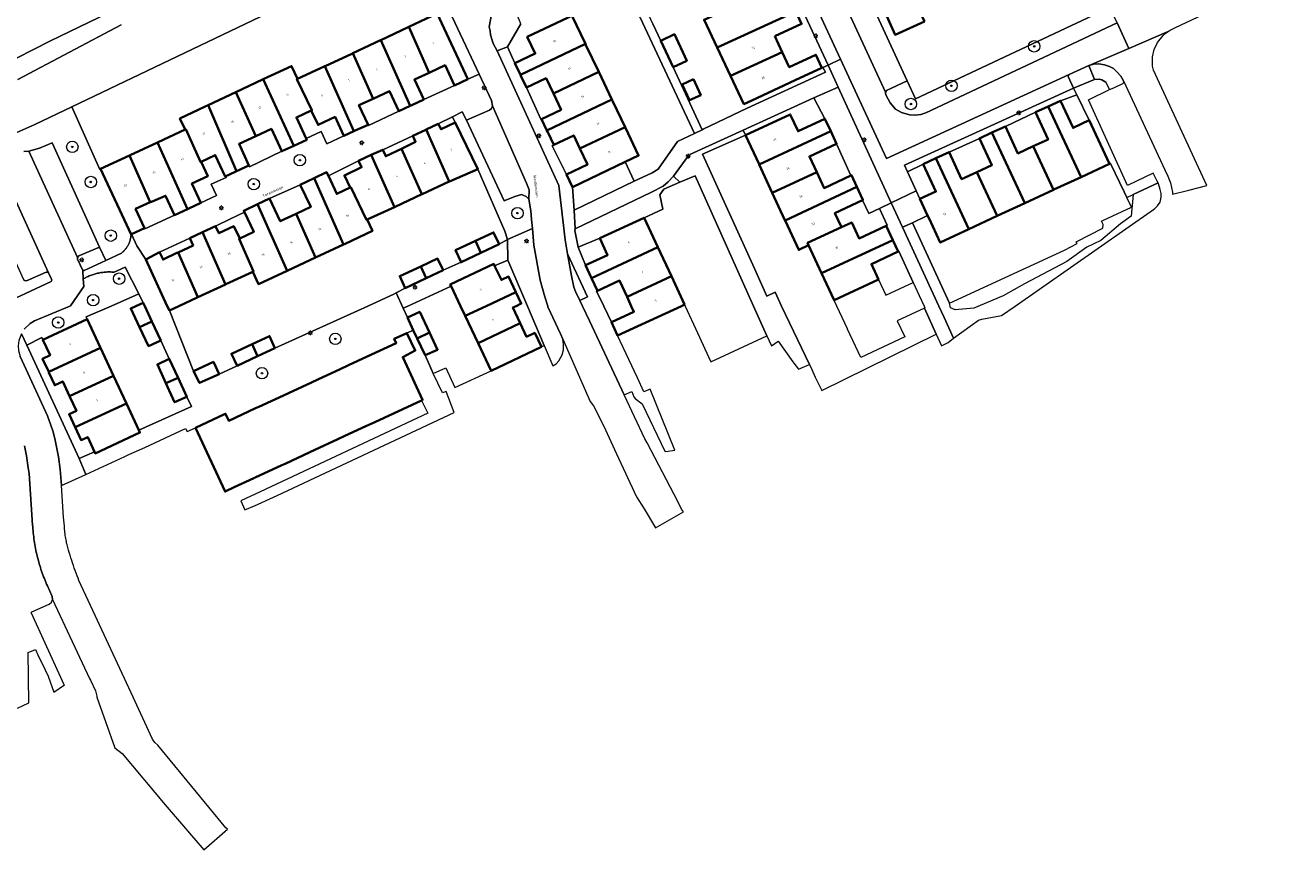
# Model space of a CAD drawing. Header units: metres. Extents: x 131489 to 134032, y 502353 to 503606.
# Tile 19 of 90: x 132781 to 133002, y 502405 to 502549. Entities that reach past the tile are written whole.
import ezdxf
from ezdxf.enums import TextEntityAlignment as Align

# ---------------------------------------------------------------- set-up
doc = ezdxf.new("R2010")
doc.units = ezdxf.units.M
for name, color, linetype, lineweight in [('B-WE-GR-BEPLANTING_CULTUUR_BODEMBEDEKKER-GV', 90, 'Continuous', 18), ('B-WE-GR-BEPLANTING_CULTUUR_BOSPLANTSOEN-GV', 90, 'Continuous', 18), ('B-WE-GR-BEPLANTING_CULTUUR_HEESTERS-GV', 90, 'Continuous', 18), ('B-WE-GR-BOOM-S', 92, 'Continuous', 25), ('B-WE-GR-GRAS-GV', 60, 'Continuous', 13), ('B-WE-KL-ET_LS_OV_LICHTMAST-S', 190, 'Continuous', 25), ('B-WE-OG-BEBOUWING-GV', 7, 'Continuous', 35), ('B-WE-OG-BEBOUWING-T18', 1, 'Continuous', 18), ('B-WE-OG-TERREIN_CULTUURSCHEIDING-GV', 7, 'Continuous', 18), ('B-WE-OG-TERREIN_ERF-GV', 7, 'Continuous', 18), ('B-WE-OG-TOPOGRAFIE-T18', 1, 'Continuous', 18), ('B-WE-OG-WATER_SLOOT-GV', 120, 'Continuous', 18), ('B-WE-VH-VERHARDING_BETONSTRAATSTEEN-GV', 252, 'Continuous', 18), ('B-WE-VH-VERHARDING_TEGEL-GV', 252, 'Continuous', 18)]:
    doc.layers.add(name, color=color, linetype=linetype, lineweight=lineweight)
doc.styles.add('NLCS-ISO-M200-T18', font='NLCS-ISO.ttf', dxfattribs={"height": 0.36})
doc.styles.add('NLCS-ISO-M200-T25', font='NLCS-ISO.ttf', dxfattribs={"height": 0.5})

# ---------------------------------------------------------------- blocks, each defined once
blk = doc.blocks.new('SKL-ET_OV_LICHTMAST-SO')
at = {"color": 0, "linetype": 'ByBlock', "lineweight": 18}
for points in [[(-1.2, 0), (-2, 0)], [(-1.4, 1.4), (-0.9, 0.9)], [(0, 2), (0, 1.2)], [(0.9, 0.9), (1.4, 1.4)], [(2, 0), (1.2, 0)], [(-1.4, -1.4), (-0.9, -0.9)], [(0, -1.2), (0, -2)], [(0.9, -0.9), (1.4, -1.4)]]:
    blk.add_lwpolyline(points, dxfattribs=at)
blk.add_circle((0, 0), 1, dxfattribs=at)
blk = doc.blocks.new('SGR-BOOM_01-SO')
at = {"linetype": 'ByBlock', "lineweight": 18}
h = blk.add_hatch(color=0, dxfattribs=at)
h.dxf.hatch_style = 1
edge = h.paths.add_edge_path()
edge.add_arc((0, 0), 0.25, 0, 360)
at = {"color": 0, "linetype": 'ByBlock', "lineweight": 18}
for radius in [2, 0.25]:
    blk.add_circle((0, 0), radius, dxfattribs=at)

msp = doc.modelspace()

# ---------------------------------------------------------------- linework, layer by layer
at = {"layer": 'B-WE-GR-BEPLANTING_CULTUUR_BODEMBEDEKKER-GV', "flags": 128}
for points in [[(132859.612, 502523.928), (132864.322, 502513.089), (132864.813, 502511.604), (132869.155, 502513.532), (132869.006, 502515.095), (132868.861, 502516.62), (132868.537, 502518.668), (132868.046, 502519.138), (132867.222, 502519.492), (132866.073, 502519.155), (132864.239, 502518.354), (132857.645, 502532.485), (132856.871, 502533.922), (132855.2, 502533.078), (132855.679, 502532.085)], [(132875.282, 502509.139), (132875.965, 502505.245), (132876.416, 502503.312), (132876.712, 502502.555), (132877.448, 502500.987), (132878.814, 502501.63)]]:
    msp.add_lwpolyline(points, close=True, dxfattribs=at)
at = {"layer": 'B-WE-GR-BEPLANTING_CULTUUR_BOSPLANTSOEN-GV', "flags": 128}
msp.add_lwpolyline([(132776.134, 502541.87), (132784.83, 502546.287), (132820.742, 502563.674), (132833.626, 502570.253), (132836.738, 502571.869), (132832.889, 502578.619), (132819.003, 502571.362), (132795.956, 502560.109), (132778.754, 502551.372)], dxfattribs=at)
at = {"layer": 'B-WE-GR-BEPLANTING_CULTUUR_HEESTERS-GV', "flags": 128}
for points in [[(132864.775, 502545.267), (132867.156, 502549.319), (132865.433, 502553.492), (132864.945, 502553.687), (132864.391, 502553.584), (132863.82, 502553.332), (132862.958, 502552.581), (132862.313, 502551.755), (132861.991, 502550.914), (132861.586, 502548.774), (132861.756, 502548.051), (132861.823, 502547.401), (132862.272, 502545.863), (132862.98, 502544.566)], [(132978.372, 502521.792), (132977.677, 502523.231), (132973.152, 502521.058), (132966.322, 502536.05), (132970.034, 502537.805), (132969.35, 502539.113), (132968.696, 502539.493), (132968.224, 502539.607), (132967.42, 502539.56), (132963.743, 502538.08), (132964.301, 502536.905), (132966.49, 502532.446), (132970.019, 502524.842), (132970.191, 502524.922), (132972.582, 502519.952), (132973.056, 502518.968), (132974.165, 502519.487), (132978.504, 502521.518)], [(132894.919, 502521.611), (132893.842, 502522.66), (132892.861, 502521.673), (132891.989, 502520.96), (132889.989, 502519.864), (132876.656, 502513.478), (132876.574, 502513.174), (132877.143, 502510.298), (132880.937, 502511.845), (132888.681, 502515.424), (132891.931, 502516.948), (132891.438, 502519.396), (132892.146, 502520.43)]]:
    msp.add_lwpolyline(points, close=True, dxfattribs=at)
for points in [[(132780.244, 502527.016), (132781.162, 502527.064), (132782.979, 502527.606), (132785.247, 502528.517), (132793.506, 502510.282), (132794.577, 502507.965), (132797.312, 502509.241), (132797.402, 502509.312), (132797.503, 502509.397), (132797.602, 502509.484), (132797.698, 502509.575), (132797.791, 502509.668), (132797.881, 502509.764), (132797.968, 502509.863), (132798.052, 502509.965), (132798.134, 502510.069), (132798.211, 502510.175), (132798.286, 502510.284), (132798.357, 502510.395), (132798.425, 502510.508), (132798.49, 502510.623), (132798.551, 502510.739), (132798.608, 502510.858), (132798.662, 502510.979), (132798.712, 502511.1), (132798.758, 502511.224), (132798.801, 502511.349), (132798.839, 502511.475), (132798.874, 502511.602), (132798.905, 502511.73), (132798.933, 502511.859), (132798.956, 502511.989), (132798.975, 502512.119), (132798.99, 502512.25), (132799.002, 502512.381), (132799.009, 502512.513), (132793.676, 502523.964), (132793.534, 502523.874), (132788.655, 502534.782), (132782.195, 502531.685), (132779.029, 502530.337)], [(132779.861, 502495.146), (132780.781, 502493.152), (132783.411, 502494.508), (132783.609, 502494.082), (132791.355, 502497.683), (132791.169, 502498.083), (132795.522, 502500), (132800.366, 502502.133), (132797.983, 502506.804), (132796.082, 502505.906), (132796.006, 502505.913), (132795.816, 502505.928), (132795.626, 502505.939), (132795.435, 502505.947), (132795.244, 502505.95), (132795.054, 502505.949), (132794.863, 502505.944), (132794.673, 502505.935), (132794.482, 502505.922), (132794.292, 502505.905), (132794.103, 502505.884), (132793.914, 502505.859), (132793.725, 502505.831), (132793.537, 502505.798), (132793.35, 502505.761), (132793.164, 502505.721), (132792.978, 502505.676), (132792.794, 502505.628), (132792.611, 502505.576), (132792.428, 502505.519), (132792.247, 502505.46), (132792.067, 502505.396), (132791.889, 502505.328), (132791.712, 502505.257), (132791.537, 502505.183), (132791.363, 502505.104), (132791.191, 502505.022), (132791.021, 502504.936), (132790.647, 502504.738), (132790.732, 502503.38), (132788.416, 502500.042), (132788.316, 502500), (132782.113, 502497.402), (132781.368, 502496.931), (132780.345, 502495.948)]]:
    msp.add_lwpolyline(points, dxfattribs=at)
at = {"layer": 'B-WE-GR-GRAS-GV', "flags": 128}
msp.add_lwpolyline([(132885.368, 502525.162), (132876.153, 502520.786), (132876.441, 502516.741), (132886.966, 502521.796)], close=True, dxfattribs=at)
at = {"layer": 'B-WE-OG-BEBOUWING-GV', "flags": 128}
for points in [[(132937.712, 502549.728), (132933.711, 502558.33), (132930.067, 502566.163), (132927.321, 502564.91), (132929.742, 502559.604), (132930.183, 502559.805), (132930.711, 502558.646), (132930.03, 502558.335), (132928.06, 502557.436), (132931.543, 502549.614), (132932.544, 502547.39)], [(132908.216, 502554.202), (132899.147, 502550.007), (132901.423, 502545.156), (132902.739, 502545.763), (132915.183, 502551.429), (132914.087, 502553.722), (132909.455, 502551.576)], [(132855.545, 502538.531), (132857.862, 502539.609), (132852.521, 502551.086), (132847.531, 502548.764), (132851.095, 502540.751), (132851.226, 502540.812), (132853.903, 502542.058)], [(132866.086, 502542.402), (132867.049, 502540.375), (132878.429, 502545.78), (132876.053, 502550.728), (132875.4, 502550.418), (132873.285, 502549.413), (132868.263, 502547.028), (132869.655, 502544.097)], [(132911.526, 502547.13), (132916.214, 502549.272), (132915.183, 502551.429), (132902.739, 502545.763), (132901.423, 502545.156), (132903.8, 502540.233), (132905.057, 502540.822), (132912.807, 502544.372)], [(132842.656, 502546.465), (132847.768, 502534.968), (132848.075, 502535.111), (132850.161, 502536.082), (132848.541, 502539.562), (132851.095, 502540.751), (132847.531, 502548.764), (132847.433, 502548.718)], [(132893.734, 502541.725), (132896.134, 502542.845), (132893.978, 502547.467), (132891.579, 502546.348)], [(132842.656, 502546.465), (132842.595, 502546.436), (132837.788, 502544.149), (132841.312, 502536.224), (132841.427, 502536.278), (132844.154, 502537.547), (132845.784, 502534.045), (132847.768, 502534.968)], [(132868.1, 502538.164), (132871.555, 502539.805), (132872.834, 502537.112), (132880.765, 502540.914), (132878.519, 502545.592), (132878.429, 502545.78), (132867.049, 502540.375), (132867.13, 502540.205)], [(132837.941, 502530.52), (132838.191, 502530.637), (132840.429, 502531.679), (132838.848, 502535.077), (132841.312, 502536.224), (132837.788, 502544.149), (132837.593, 502544.056), (132832.957, 502541.911), (132832.888, 502541.879)], [(132912.807, 502544.372), (132905.057, 502540.822), (132903.8, 502540.233), (132906.12, 502535.286), (132907.479, 502535.92), (132915.074, 502539.463), (132919.73, 502541.635), (132918.72, 502543.896), (132914.038, 502541.721)], [(132822.12, 502539.621), (132827.472, 502528.012), (132829.729, 502529.06), (132829.642, 502529.247), (132827.919, 502532.958), (132830.515, 502534.164), (132830.623, 502534.214), (132828.007, 502539.642), (132828.116, 502539.692), (132827.062, 502541.929)], [(132837.941, 502530.52), (132832.888, 502541.879), (132828.116, 502539.692), (132828.007, 502539.642), (132830.623, 502534.214), (132830.515, 502534.164), (132831.685, 502531.644), (132834.658, 502533.028), (132835.2, 502531.863), (132836.202, 502529.711)], [(132871.68, 502530.662), (132883.063, 502536.069), (132880.765, 502540.914), (132872.834, 502537.112), (132874.17, 502534.3), (132870.729, 502532.664)], [(132822.12, 502539.621), (132821.993, 502539.57), (132817.314, 502537.367), (132820.844, 502529.695), (132823.53, 502530.942), (132825.348, 502527.026), (132827.472, 502528.012)], [(132897.304, 502539.613), (132895.334, 502538.695), (132896.615, 502535.947), (132898.584, 502536.865)], [(132817.314, 502537.367), (132812.48, 502535.095), (132817.428, 502523.559), (132819.615, 502524.574), (132817.877, 502528.317), (132820.844, 502529.695)], [(132815.552, 502522.657), (132816.096, 502522.941), (132817.428, 502523.559), (132812.48, 502535.095), (132811.962, 502534.851), (132810.75, 502534.284), (132807.56, 502532.754), (132808.454, 502530.833), (132808.562, 502530.883), (132811.141, 502525.168), (132811.249, 502525.218), (132813.72, 502526.366), (132815.463, 502522.611)], [(132871.68, 502530.662), (132871.828, 502530.351), (132872.88, 502528.136), (132876.368, 502529.793), (132877.461, 502527.493), (132885.352, 502531.243), (132883.231, 502535.712), (132883.063, 502536.069)], [(132960.225, 502520.319), (132960.293, 502520.351), (132965.042, 502522.535), (132959.301, 502534.875), (132957.083, 502533.844), (132959.279, 502529.111), (132956.7, 502527.914)], [(132970.019, 502524.842), (132966.49, 502532.446), (132963.642, 502531.124), (132961.441, 502535.868), (132959.301, 502534.875), (132965.042, 502522.535)], [(132859.612, 502523.928), (132855.679, 502532.085), (132853.204, 502530.881), (132852.691, 502531.809), (132850.588, 502530.829), (132854.632, 502521.738), (132854.68, 502521.76)], [(132908.783, 502524.713), (132921.308, 502530.539), (132920.292, 502532.723), (132915.581, 502530.532), (132914.213, 502533.471), (132906.409, 502529.841), (132908.76, 502524.762)], [(132808.891, 502516.942), (132809.088, 502517.033), (132811.205, 502518.016), (132809.639, 502521.388), (132812.426, 502522.683), (132811.249, 502525.218), (132811.141, 502525.168), (132808.562, 502530.883), (132808.454, 502530.833), (132803.749, 502528.643), (132803.654, 502528.596)], [(132846.296, 502527.487), (132849.84, 502519.519), (132849.906, 502519.553), (132854.632, 502521.738), (132850.588, 502530.829), (132850.532, 502530.803), (132848.252, 502529.756), (132848.735, 502528.704)], [(132877.461, 502527.493), (132878.78, 502524.716), (132875.113, 502522.974), (132876.153, 502520.786), (132885.368, 502525.162), (132887.71, 502526.275), (132885.398, 502531.142), (132885.352, 502531.243)], [(132918.84, 502523.389), (132917.559, 502526.143), (132922.322, 502528.359), (132921.308, 502530.539), (132908.783, 502524.713), (132911.066, 502519.775)], [(132955.197, 502517.991), (132949.477, 502530.298), (132947.294, 502529.285), (132949.459, 502524.619), (132946.825, 502523.397), (132950.383, 502515.729)], [(132955.197, 502517.991), (132960.225, 502520.319), (132956.7, 502527.914), (132954.015, 502526.668), (132951.825, 502531.388), (132949.477, 502530.298)], [(132798.741, 502526.304), (132802.376, 502518.131), (132802.591, 502518.229), (132805.056, 502519.272), (132806.626, 502515.89), (132808.891, 502516.942), (132803.654, 502528.596), (132798.864, 502526.361)], [(132798.741, 502526.304), (132793.676, 502523.964), (132799.009, 502512.513), (132799.098, 502512.555), (132801.346, 502513.613), (132799.786, 502516.951), (132802.376, 502518.131)], [(132837.306, 502520.701), (132837.414, 502520.752), (132840.171, 502515.038), (132840.279, 502515.088), (132845.03, 502517.288), (132840.979, 502526.398), (132838.763, 502525.349), (132839.292, 502524.231), (132836.305, 502522.817)], [(132846.296, 502527.487), (132843.527, 502526.176), (132842.991, 502527.309), (132840.979, 502526.398), (132845.03, 502517.288), (132845.153, 502517.344), (132849.84, 502519.519)], [(132937.454, 502524.78), (132939.67, 502520.004), (132936.896, 502518.717), (132938.238, 502515.826), (132938.474, 502515.316), (132940.432, 502511.096), (132945.444, 502513.422), (132939.694, 502525.819)], [(132946.825, 502523.397), (132944.172, 502522.166), (132941.984, 502526.882), (132939.694, 502525.819), (132945.444, 502513.422), (132950.383, 502515.729)], [(132836.143, 502510.756), (132836.407, 502510.88), (132841.188, 502513.125), (132840.279, 502515.088), (132840.171, 502515.038), (132837.414, 502520.752), (132837.306, 502520.701), (132834.971, 502519.596), (132833.49, 502522.725), (132833.191, 502523.358), (132830.992, 502522.317)], [(132918.84, 502523.389), (132911.066, 502519.775), (132913.284, 502514.995), (132913.307, 502514.946), (132925.88, 502520.795), (132924.931, 502522.835), (132924.803, 502522.775), (132920.135, 502520.604)], [(132836.143, 502510.756), (132830.992, 502522.317), (132828.586, 502521.178), (132830.411, 502517.322), (132827.997, 502516.18), (132827.841, 502516.106), (132831.242, 502508.455)], [(132821.134, 502517.802), (132826.305, 502506.17), (132826.401, 502506.214), (132831.242, 502508.455), (132827.841, 502516.106), (132825.079, 502514.799), (132823.196, 502518.778)], [(132925.88, 502520.795), (132913.307, 502514.946), (132915.705, 502509.812), (132917.429, 502510.614), (132917.244, 502511.012), (132923.181, 502513.773), (132922.031, 502516.246), (132926.845, 502518.485), (132926.935, 502518.527)], [(132821.134, 502517.802), (132818.698, 502516.649), (132818.814, 502516.403), (132820.451, 502512.945), (132817.999, 502511.784), (132817.891, 502511.733), (132820.384, 502506.012), (132820.276, 502505.962), (132821.261, 502503.834), (132826.305, 502506.17)], [(132888.681, 502515.424), (132880.937, 502511.845), (132882.299, 502508.897), (132878.45, 502507.118), (132879.493, 502504.86), (132891.076, 502510.268)], [(132923.181, 502513.773), (132917.244, 502511.012), (132917.429, 502510.614), (132919.701, 502505.733), (132932.146, 502511.532), (132930.989, 502514.02), (132926.262, 502511.822), (132924.968, 502514.604)], [(132815.528, 502503.774), (132811.474, 502512.876), (132809.271, 502511.833), (132809.854, 502510.6), (132807.215, 502509.351), (132810.687, 502501.544)], [(132817.999, 502511.784), (132816.971, 502513.955), (132814.351, 502512.714), (132813.762, 502513.959), (132811.474, 502512.876), (132815.528, 502503.774), (132815.576, 502503.796), (132820.276, 502505.962), (132820.384, 502506.012), (132817.891, 502511.733)], [(132860.169, 502509.289), (132863.331, 502510.789), (132862.362, 502512.87), (132859.225, 502511.411)], [(132860.169, 502509.289), (132859.225, 502511.411), (132855.722, 502509.781), (132856.693, 502507.64)], [(132893.443, 502505.189), (132891.076, 502510.268), (132879.493, 502504.86), (132880.507, 502502.665), (132884.38, 502504.454), (132885.689, 502501.621)], [(132929.663, 502504.62), (132928.402, 502507.325), (132933.089, 502509.505), (132932.146, 502511.532), (132919.701, 502505.733), (132921.901, 502501.009)], [(132801.588, 502508.107), (132805.34, 502500), (132805.715, 502499.242), (132807.352, 502500), (132810.547, 502501.479), (132810.687, 502501.544), (132807.215, 502509.351), (132807.032, 502509.264), (132804.595, 502508.11), (132803.988, 502509.392)], [(132853.53, 502506.244), (132852.589, 502508.297), (132849.637, 502506.931), (132850.562, 502504.851)], [(132849.637, 502506.931), (132845.973, 502505.236), (132846.931, 502503.147), (132850.562, 502504.851)], [(132862.551, 502507.031), (132862.393, 502507.365), (132854.807, 502503.778), (132854.954, 502503.467), (132856.594, 502500), (132857.409, 502498.276), (132861.078, 502500), (132866.259, 502502.435), (132864.98, 502505.138), (132863.726, 502504.545)], [(132893.443, 502505.189), (132885.689, 502501.621), (132886.438, 502500), (132886.905, 502498.99), (132882.989, 502497.181), (132884.057, 502494.869), (132895.222, 502500), (132895.738, 502500.238)], [(132867.042, 502496.983), (132865.743, 502499.73), (132866.315, 502500), (132867.21, 502500.423), (132866.259, 502502.435), (132861.078, 502500), (132857.409, 502498.276), (132859.66, 502493.515)], [(132802.668, 502497.281), (132801.396, 502500), (132801.123, 502500.583), (132799.854, 502500), (132798.949, 502499.584), (132800.51, 502496.297)], [(132847.312, 502498.005), (132848.344, 502495.792), (132849.023, 502494.335), (132851.179, 502495.348), (132849.478, 502498.998)], [(132784.61, 502488.479), (132793.676, 502492.7), (132793.618, 502492.826), (132791.355, 502497.683), (132783.609, 502494.082), (132784.855, 502491.401), (132783.536, 502490.788)], [(132802.668, 502497.281), (132800.51, 502496.297), (132802.072, 502493.01), (132804.213, 502493.978)], [(132870.722, 502492.853), (132869.563, 502495.303), (132868.152, 502494.636), (132867.042, 502496.983), (132859.66, 502493.515), (132861.938, 502488.699)], [(132820.456, 502469.909), (132820.51, 502469.934), (132820.685, 502470.015), (132825.39, 502472.197), (132825.92, 502472.442), (132830.269, 502474.459), (132831.155, 502474.87), (132835.148, 502476.721), (132836.39, 502477.297), (132840.027, 502478.983), (132841.625, 502479.724), (132844.907, 502481.246), (132849.784, 502483.507), (132849.967, 502483.592), (132846.501, 502491.066), (132848.678, 502492.209), (132847.231, 502495.278), (132845.013, 502494.274), (132845.362, 502493.522), (132840.303, 502491.176), (132837.021, 502489.654), (132835.423, 502488.914), (132831.786, 502487.227), (132830.544, 502486.651), (132826.551, 502484.799), (132825.665, 502484.389), (132821.316, 502482.372), (132820.786, 502482.127), (132816.081, 502479.945), (132815.517, 502481.163), (132815.342, 502481.082), (132810.281, 502478.735), (132815.45, 502467.588), (132817.036, 502468.323)], [(132820.171, 502493.336), (132821.107, 502491.231), (132824.15, 502492.641), (132823.22, 502494.744)], [(132850.393, 502491.397), (132852.574, 502492.353), (132851.179, 502495.348), (132849.023, 502494.335)], [(132788.271, 502484.251), (132795.951, 502487.817), (132793.676, 502492.7), (132784.61, 502488.479), (132784.656, 502488.38), (132785.684, 502486.17), (132787.077, 502486.818)], [(132820.171, 502493.336), (132816.561, 502491.669), (132817.529, 502489.572), (132821.107, 502491.231)], [(132807.218, 502487.475), (132805.694, 502490.795), (132803.603, 502489.797), (132805.114, 502486.492)], [(132809.937, 502488.629), (132810.974, 502486.567), (132814.404, 502488.087), (132813.394, 502490.221)], [(132788.271, 502484.251), (132788.326, 502484.131), (132789.464, 502481.683), (132788.169, 502481.08), (132789.22, 502478.821), (132798.196, 502482.994), (132795.951, 502487.817)], [(132807.218, 502487.475), (132805.114, 502486.492), (132806.626, 502483.187), (132808.742, 502484.156)], [(132789.22, 502478.821), (132790.27, 502476.562), (132791.431, 502477.102), (132792.641, 502474.5), (132792.753, 502474.259), (132800.57, 502477.894), (132800.377, 502478.31), (132798.196, 502482.994)]]:
    msp.add_lwpolyline(points, close=True, dxfattribs=at)
at = {"layer": 'B-WE-OG-TERREIN_CULTUURSCHEIDING-GV', "flags": 128}
for points in [[(132778.754, 502551.372), (132795.956, 502560.109), (132819.003, 502571.362), (132832.889, 502578.619), (132836.738, 502571.869), (132833.626, 502570.253), (132820.742, 502563.674), (132784.83, 502546.287), (132776.134, 502541.87)], [(132779.237, 502539.575), (132797.29, 502549.119)]]:
    msp.add_lwpolyline(points, dxfattribs=at)
for points in [[(132905.992, 502530.743), (132896.664, 502526.469), (132896.319, 502526.099), (132893.842, 502522.66), (132894.919, 502521.611), (132897.615, 502522.759), (132907.82, 502500), (132910.148, 502494.808), (132910.948, 502493.023), (132912.087, 502493.835), (132914.692, 502490.254), (132914.874, 502490.004), (132915.637, 502488.955), (132917.572, 502489.755), (132912.719, 502500), (132911.582, 502502.401), (132910.145, 502501.72), (132907.954, 502506.545), (132898.867, 502526.558), (132906.409, 502529.841)], [(132935.57, 502514.561), (132933.856, 502513.748), (132940.199, 502500), (132941.131, 502497.981), (132942.782, 502494.403), (132947.151, 502497.546), (132947.703, 502497.728), (132951.152, 502498.355), (132953.511, 502500), (132977.695, 502516.864), (132977.959, 502517.048), (132978.419, 502517.492), (132978.854, 502518.172), (132979.04, 502519.02), (132979.033, 502519.646), (132978.901, 502520.342), (132978.58, 502521.361), (132978.504, 502521.518), (132974.165, 502519.487), (132973.82, 502515.71), (132971.942, 502514.351), (132968.508, 502511.461), (132966.037, 502510.3), (132962.554, 502507.804), (132955.142, 502503.876), (132951.436, 502501.776), (132946.297, 502499.651), (132943.06, 502499.355), (132942.245, 502499.676), (132942.043, 502500.494)]]:
    msp.add_lwpolyline(points, close=True, dxfattribs=at)
at = {"layer": 'B-WE-OG-TERREIN_ERF-GV', "flags": 128}
for points in [[(132890.199, 502549.309), (132891.579, 502546.348), (132893.978, 502547.467), (132896.134, 502542.845), (132893.734, 502541.725), (132898.825, 502530.802), (132899.004, 502530.886), (132906.695, 502534.573), (132920.401, 502540.844), (132919.928, 502541.69), (132920.83, 502542.09), (132913.254, 502558.361)], [(132925.917, 502558.342), (132934.655, 502539.347), (132936.102, 502536.202), (132970.096, 502552.173)], [(132876.053, 502550.728), (132878.429, 502545.78), (132878.519, 502545.592), (132880.765, 502540.914), (132883.063, 502536.069), (132883.231, 502535.712), (132885.352, 502531.243), (132885.398, 502531.142), (132887.71, 502526.275), (132885.368, 502525.162), (132886.966, 502521.796), (132890.078, 502523.291), (132891.129, 502523.936), (132894.498, 502528.728), (132897.473, 502530.154), (132885.802, 502555.192)], [(132828.134, 502553.711), (132788.655, 502534.782), (132793.534, 502523.874), (132793.676, 502523.964), (132798.741, 502526.304), (132798.864, 502526.361), (132803.654, 502528.596), (132803.749, 502528.643), (132808.454, 502530.833), (132807.56, 502532.754), (132810.75, 502534.284), (132811.962, 502534.851), (132812.48, 502535.095), (132817.314, 502537.367), (132821.993, 502539.57), (132822.12, 502539.621), (132827.062, 502541.929), (132828.116, 502539.692), (132832.888, 502541.879), (132832.957, 502541.911), (132837.593, 502544.056), (132837.788, 502544.149), (132842.595, 502546.436), (132842.656, 502546.465), (132847.433, 502548.718), (132847.531, 502548.764), (132852.521, 502551.086), (132857.862, 502539.609), (132859.837, 502540.531), (132853.741, 502553.568)], [(132916.214, 502549.272), (132911.526, 502547.13), (132912.807, 502544.372), (132914.038, 502541.721), (132918.72, 502543.896), (132919.73, 502541.635), (132915.074, 502539.463), (132907.479, 502535.92), (132906.12, 502535.286), (132903.8, 502540.233), (132901.423, 502545.156), (132899.147, 502550.007)], [(132937.712, 502549.728), (132932.544, 502547.39), (132931.543, 502549.614)], [(132867.156, 502549.319), (132864.775, 502545.267), (132866.086, 502542.402), (132869.655, 502544.097), (132868.263, 502547.028), (132873.285, 502549.413)]]:
    msp.add_lwpolyline(points, dxfattribs=at)
for points in [[(132855.545, 502538.531), (132853.903, 502542.058), (132851.226, 502540.812), (132851.095, 502540.751), (132848.541, 502539.562), (132850.161, 502536.082)], [(132868.1, 502538.164), (132870.63, 502532.618), (132870.729, 502532.664), (132874.17, 502534.3), (132872.834, 502537.112), (132871.555, 502539.805)], [(132897.304, 502539.613), (132898.584, 502536.865), (132896.615, 502535.947), (132895.334, 502538.695)], [(132841.312, 502536.224), (132838.848, 502535.077), (132840.429, 502531.679), (132840.493, 502531.541), (132845.784, 502534.045), (132844.154, 502537.547), (132841.427, 502536.278)], [(132905.992, 502530.743), (132906.409, 502529.841), (132914.213, 502533.471), (132915.581, 502530.532), (132920.292, 502532.723), (132918.338, 502536.399)], [(132961.441, 502535.868), (132963.642, 502531.124), (132966.49, 502532.446), (132964.301, 502536.905)], [(132836.202, 502529.711), (132835.2, 502531.863), (132834.658, 502533.028), (132831.685, 502531.644), (132830.515, 502534.164), (132827.919, 502532.958), (132829.642, 502529.247), (132832.232, 502530.466), (132833.225, 502528.326)], [(132852.691, 502531.809), (132853.204, 502530.881), (132855.679, 502532.085), (132855.2, 502533.078)], [(132956.7, 502527.914), (132959.279, 502529.111), (132957.083, 502533.844), (132951.825, 502531.388), (132954.015, 502526.668)], [(132820.844, 502529.695), (132817.877, 502528.317), (132819.615, 502524.574), (132819.725, 502524.337), (132825.348, 502527.026), (132823.53, 502530.942)], [(132846.296, 502527.487), (132848.735, 502528.704), (132848.252, 502529.756), (132842.991, 502527.309), (132843.527, 502526.176)], [(132877.461, 502527.493), (132876.368, 502529.793), (132872.88, 502528.136), (132872.603, 502528.004), (132875.113, 502522.974), (132878.78, 502524.716)], [(132918.601, 502487.583), (132919.713, 502485.235), (132939.706, 502495.101), (132937.66, 502499.635), (132932.932, 502497.417), (132934.253, 502494.6), (132926.579, 502491.001), (132924.249, 502495.969), (132924.22, 502496.03), (132922.369, 502500), (132921.914, 502500.976), (132921.901, 502501.009), (132919.701, 502505.733), (132917.429, 502510.614), (132915.705, 502509.812), (132913.307, 502514.946), (132913.284, 502514.995), (132911.066, 502519.775), (132908.783, 502524.713), (132908.76, 502524.762), (132906.409, 502529.841), (132898.867, 502526.558), (132907.954, 502506.545), (132910.145, 502501.72), (132911.582, 502502.401), (132912.719, 502500), (132917.572, 502489.755), (132917.974, 502488.905)], [(132918.84, 502523.389), (132920.135, 502520.604), (132924.803, 502522.775), (132922.322, 502528.359), (132917.559, 502526.143)], [(132946.825, 502523.397), (132949.459, 502524.619), (132947.294, 502529.285), (132941.984, 502526.882), (132944.172, 502522.166)], [(132815.552, 502522.657), (132815.463, 502522.611), (132813.72, 502526.366), (132811.249, 502525.218), (132812.426, 502522.683), (132809.639, 502521.388), (132811.205, 502518.016), (132813.949, 502519.326), (132813.011, 502521.31), (132815.648, 502522.45)], [(132837.306, 502520.701), (132836.305, 502522.817), (132839.292, 502524.231), (132838.763, 502525.349), (132833.49, 502522.725), (132834.971, 502519.596)], [(132820.171, 502493.336), (132823.22, 502494.744), (132824.15, 502492.641), (132840.418, 502500), (132842.775, 502501.066), (132844.919, 502502.082), (132845.358, 502502.314), (132846.931, 502503.147), (132845.973, 502505.236), (132849.637, 502506.931), (132852.589, 502508.297), (132853.53, 502506.244), (132856.693, 502507.64), (132855.722, 502509.781), (132859.225, 502511.411), (132862.362, 502512.87), (132863.331, 502510.789), (132864.813, 502511.604), (132864.322, 502513.089), (132859.612, 502523.928), (132854.68, 502521.76), (132854.632, 502521.738), (132849.906, 502519.553), (132849.84, 502519.519), (132845.153, 502517.344), (132845.03, 502517.288), (132840.279, 502515.088), (132841.188, 502513.125), (132836.407, 502510.88), (132836.143, 502510.756), (132831.242, 502508.455), (132826.401, 502506.214), (132826.305, 502506.17), (132821.261, 502503.834), (132820.276, 502505.962), (132815.576, 502503.796), (132815.528, 502503.774), (132810.687, 502501.544), (132810.547, 502501.479), (132807.352, 502500), (132805.715, 502499.242), (132809.937, 502488.629), (132813.394, 502490.221), (132814.404, 502488.087), (132817.529, 502489.572), (132816.561, 502491.669)], [(132937.454, 502524.78), (132934.727, 502523.421), (132936.239, 502520.141), (132936.896, 502518.717), (132939.67, 502520.004)], [(132935.57, 502514.561), (132942.043, 502500.494), (132962.131, 502509.784), (132964.36, 502510.896), (132964.205, 502511.239), (132968.83, 502513.629), (132968.894, 502514.224), (132968.607, 502514.844), (132968.98, 502515.018), (132973.866, 502517.282), (132973.056, 502518.968), (132972.582, 502519.952), (132970.191, 502524.922), (132970.019, 502524.842), (132965.042, 502522.535), (132960.293, 502520.351), (132960.225, 502520.319), (132955.197, 502517.991), (132950.383, 502515.729), (132945.444, 502513.422), (132940.432, 502511.096), (132938.474, 502515.316), (132938.238, 502515.826)], [(132827.841, 502516.106), (132827.997, 502516.18), (132830.411, 502517.322), (132828.586, 502521.178), (132823.196, 502518.778), (132825.079, 502514.799)], [(132894.919, 502521.611), (132892.146, 502520.43), (132891.438, 502519.396), (132891.931, 502516.948), (132888.681, 502515.424), (132891.076, 502510.268), (132893.443, 502505.189), (132895.738, 502500.238), (132895.848, 502500), (132898.015, 502495.306), (132900.302, 502490.359), (132900.359, 502490.235), (132910.148, 502494.808), (132907.82, 502500), (132897.615, 502522.759)], [(132801.346, 502513.613), (132801.411, 502513.475), (132806.626, 502515.89), (132805.056, 502519.272), (132802.591, 502518.229), (132802.376, 502518.131), (132799.786, 502516.951)], [(132929.82, 502517.056), (132927.96, 502516.145), (132926.845, 502518.485), (132922.031, 502516.246), (132923.181, 502513.773), (132924.968, 502514.604), (132926.262, 502511.822), (132930.989, 502514.02), (132931.16, 502514.098)], [(132817.999, 502511.784), (132820.451, 502512.945), (132818.814, 502516.403), (132816.381, 502515.226), (132813.762, 502513.959), (132814.351, 502512.714), (132816.971, 502513.955)], [(132803.988, 502509.392), (132804.595, 502508.11), (132807.032, 502509.264), (132807.215, 502509.351), (132809.854, 502510.6), (132809.271, 502511.833)], [(132877.143, 502510.298), (132878.45, 502507.118), (132882.299, 502508.897), (132880.937, 502511.845)], [(132870.722, 502492.853), (132871.208, 502493.083), (132868.27, 502500), (132864.855, 502508.039), (132862.551, 502507.031), (132863.726, 502504.545), (132864.98, 502505.138), (132866.259, 502502.435), (132867.21, 502500.423), (132866.315, 502500), (132865.743, 502499.73), (132867.042, 502496.983), (132868.152, 502494.636), (132869.563, 502495.303)], [(132929.663, 502504.62), (132930.933, 502501.906), (132935.676, 502504.13), (132933.208, 502509.559), (132933.089, 502509.505), (132928.402, 502507.325)], [(132861.938, 502488.699), (132859.66, 502493.515), (132857.409, 502498.276), (132856.594, 502500), (132854.954, 502503.467), (132847.372, 502500), (132846.561, 502499.629), (132847.312, 502498.005), (132849.478, 502498.998), (132851.179, 502495.348), (132852.574, 502492.353), (132850.393, 502491.397), (132851.825, 502488.197), (132854.009, 502489.203), (132855.597, 502485.772)], [(132885.689, 502501.621), (132884.38, 502504.454), (132880.507, 502502.665), (132880.378, 502502.604), (132881.632, 502500), (132882.989, 502497.181), (132886.905, 502498.99), (132886.438, 502500)], [(132801.123, 502500.583), (132800.366, 502502.133), (132795.522, 502500), (132791.169, 502498.083), (132791.355, 502497.683), (132793.618, 502492.826), (132793.676, 502492.7), (132795.951, 502487.817), (132798.196, 502482.994), (132800.377, 502478.31), (132809.553, 502482.462), (132808.742, 502484.156), (132806.626, 502483.187), (132805.114, 502486.492), (132803.603, 502489.797), (132805.694, 502490.795), (132804.213, 502493.978), (132802.072, 502493.01), (132800.51, 502496.297), (132798.949, 502499.584), (132799.854, 502500)], [(132788.271, 502484.251), (132787.077, 502486.818), (132785.684, 502486.17), (132784.656, 502488.38), (132784.61, 502488.479), (132783.536, 502490.788), (132784.855, 502491.401), (132783.609, 502494.082), (132783.411, 502494.508), (132780.781, 502493.152), (132789.922, 502473.341), (132792.641, 502474.5), (132791.431, 502477.102), (132790.27, 502476.562), (132789.22, 502478.821), (132788.169, 502481.08), (132789.464, 502481.683), (132788.326, 502484.131)]]:
    msp.add_lwpolyline(points, close=True, dxfattribs=at)
at = {"layer": 'B-WE-OG-WATER_SLOOT-GV', "flags": 128}
for points in [[(132779.029, 502530.337), (132782.195, 502531.685), (132788.655, 502534.782), (132828.134, 502553.711)], [(132797.29, 502549.119), (132779.237, 502539.575)]]:
    msp.add_lwpolyline(points, dxfattribs=at)
at = {"layer": 'B-WE-VH-VERHARDING_BETONSTRAATSTEEN-GV', "flags": 128}
for points in [[(132912.273, 502566.338), (132911.483, 502568.147), (132909.742, 502567.351), (132907.415, 502566.287), (132907.61, 502565.875), (132908.041, 502565.542), (132908.912, 502565.185), (132910.658, 502563.935), (132913.254, 502558.361), (132920.83, 502542.09), (132923.011, 502543.124), (132915.965, 502558.357)], [(132979.708, 502523.807), (132980.206, 502522.658), (132980.704, 502521.508), (132981.055, 502519.911), (132981.057, 502519.533), (132983.886, 502520.266), (132987.039, 502521.082), (132977.711, 502541.211), (132977.518, 502541.91), (132977.515, 502543.554), (132977.798, 502544.801), (132978.381, 502546.031), (132979.403, 502547.286), (132979.91, 502547.727), (132980.258, 502547.959), (132973.395, 502545.006), (132966.479, 502542.03), (132967.25, 502542.229), (132968.133, 502542.299), (132969.169, 502542.133), (132970.008, 502541.848), (132970.699, 502541.472), (132971.294, 502540.93), (132972.002, 502540.138), (132972.492, 502539.333)], [(132931.853, 502518.051), (132936.239, 502520.141), (132934.727, 502523.421), (132934.185, 502524.636), (132963.743, 502538.08), (132962.821, 502540.078), (132962.98, 502540.434), (132931.04, 502525.767), (132923.011, 502543.124), (132920.83, 502542.09), (132922.587, 502538.258)], [(132966.479, 502542.03), (132966.472, 502542.028), (132966.405, 502541.998), (132967.42, 502539.56), (132968.224, 502539.607), (132968.696, 502539.493), (132969.35, 502539.113), (132970.034, 502537.805), (132970.759, 502538.148), (132972.345, 502538.897), (132972.526, 502539.065), (132972.492, 502539.333), (132972.002, 502540.138), (132971.294, 502540.93), (132970.699, 502541.472), (132970.008, 502541.848), (132969.169, 502542.133), (132968.133, 502542.299), (132967.25, 502542.229)], [(132868.537, 502518.668), (132868.585, 502520.312), (132868.141, 502521.469), (132862.175, 502534.95), (132862.014, 502534.497), (132861.666, 502534.21), (132857.645, 502532.485), (132864.239, 502518.354), (132866.073, 502519.155), (132867.222, 502519.492), (132868.046, 502519.138)], [(132781.162, 502527.064), (132789.648, 502508.475), (132789.909, 502508.761), (132793.506, 502510.282), (132785.247, 502528.517), (132782.979, 502527.606)], [(132777.971, 502520.315), (132777.581, 502519.832), (132774.352, 502518.374), (132774.11, 502518.208), (132774.101, 502518.038), (132780.238, 502504.649), (132780.429, 502504.447), (132780.711, 502504.394), (132784.17, 502505.905), (132784.459, 502505.92), (132784.594, 502505.784)], [(132794.577, 502507.965), (132793.506, 502510.282), (132789.909, 502508.761), (132789.648, 502508.475), (132789.638, 502508.171), (132790.555, 502506.223), (132790.807, 502506.206)]]:
    msp.add_lwpolyline(points, close=True, dxfattribs=at)
for points in [[(132915.965, 502558.357), (132923.011, 502543.124), (132931.04, 502525.767), (132962.98, 502540.434), (132966.405, 502541.998), (132966.472, 502542.028), (132966.479, 502542.03), (132973.395, 502545.006), (132971.34, 502549.471), (132937.899, 502533.759), (132937.024, 502533.446), (132936.025, 502533.323), (132935.048, 502533.382), (132933.641, 502533.819), (132932.616, 502534.417), (132931.689, 502535.496), (132930.964, 502536.777), (132930.848, 502537.151), (132930.871, 502537.37), (132921.215, 502558.349)], [(132971.34, 502549.471), (132973.395, 502545.006), (132980.258, 502547.959), (132980.612, 502548.194), (132981.451, 502548.585), (133001.687, 502558.225)], [(132853.741, 502553.568), (132859.837, 502540.531), (132861.989, 502535.919), (132862.175, 502534.95), (132868.141, 502521.469), (132868.585, 502520.312), (132868.537, 502518.668), (132868.861, 502516.62), (132869.006, 502515.095), (132869.155, 502513.532), (132869.431, 502510.635), (132870.488, 502504.488), (132871.312, 502501.595), (132871.831, 502500), (132871.872, 502499.873), (132874.094, 502495.143), (132874.482, 502494.189), (132879.234, 502483.322), (132879.81, 502482.543), (132881.579, 502479.097), (132883.836, 502474.166), (132887.358, 502466.672), (132888.673, 502464.537), (132890.691, 502461.259), (132895.59, 502464.022), (132895.191, 502464.533), (132894.658, 502465.758), (132889.213, 502476.117), (132888.795, 502476.813), (132885.184, 502484.506), (132879.128, 502497.408), (132877.911, 502500), (132877.448, 502500.987), (132876.712, 502502.555), (132876.416, 502503.312), (132875.965, 502505.245), (132875.282, 502509.139), (132874.904, 502511.586), (132873.752, 502521.058), (132862.98, 502544.566), (132862.272, 502545.863), (132861.823, 502547.401), (132861.756, 502548.051), (132861.586, 502548.774), (132861.991, 502550.914)], [(132780.345, 502495.948), (132781.368, 502496.931), (132782.113, 502497.402), (132788.316, 502500), (132788.416, 502500.042), (132790.732, 502503.38), (132790.647, 502504.738), (132790.555, 502506.223), (132789.638, 502508.171), (132789.648, 502508.475), (132781.162, 502527.064), (132780.244, 502527.016)], [(132777.971, 502520.315), (132784.594, 502505.784), (132785.104, 502504.695), (132785.145, 502504.491), (132785.031, 502504.281), (132776.02, 502500.076)], [(132776.02, 502500.076), (132785.031, 502504.281), (132785.145, 502504.491), (132785.104, 502504.695), (132784.594, 502505.784), (132784.459, 502505.92), (132784.17, 502505.905), (132780.711, 502504.394), (132780.429, 502504.447)], [(132780.377, 502475.595), (132780.725, 502473.851), (132781.047, 502471.731), (132781.22, 502470.717), (132781.809, 502461.739), (132781.829, 502461.396), (132781.853, 502461.052), (132781.881, 502460.71), (132781.913, 502460.367), (132781.949, 502460.025), (132781.989, 502459.683), (132782.033, 502459.342), (132782.081, 502459.001), (132782.133, 502458.661), (132782.188, 502458.322), (132782.248, 502457.983), (132782.312, 502457.645), (132782.379, 502457.308), (132782.451, 502456.971), (132782.526, 502456.636), (132782.606, 502456.301), (132782.689, 502455.967), (132782.776, 502455.634), (132782.867, 502455.303), (132782.962, 502454.972), (132783.06, 502454.642), (132783.163, 502454.314), (132783.269, 502453.987), (132783.379, 502453.661), (132783.493, 502453.336), (132783.611, 502453.013), (132783.732, 502452.691), (132783.857, 502452.371), (132783.986, 502452.052), (132784.119, 502451.734), (132784.255, 502451.419), (132784.392, 502451.11), (132785.195, 502449.232), (132785.291, 502448.745), (132791.722, 502434.895), (132791.946, 502434.621), (132792.779, 502432.782), (132793.03, 502431.808), (132793.034, 502431.633), (132796.195, 502422.807), (132797.469, 502421.809), (132804.997, 502412.841), (132811.722, 502405.013), (132815.862, 502408.57), (132815.598, 502408.837), (132803.678, 502423.269), (132803.138, 502423.731), (132802.765, 502424.343), (132799.026, 502432.389), (132792.308, 502446.785), (132789.896, 502452.035), (132789.736, 502452.442), (132789.566, 502452.883), (132789.401, 502453.325), (132789.239, 502453.769), (132789.081, 502454.214), (132788.926, 502454.66), (132788.776, 502455.108), (132788.629, 502455.557), (132788.486, 502456.007), (132788.346, 502456.459), (132788.211, 502456.912), (132788.08, 502457.365), (132787.952, 502457.82), (132787.828, 502458.276), (132787.816, 502458.328), (132787.755, 502458.593), (132787.699, 502458.859), (132787.646, 502459.126), (132787.598, 502459.393), (132787.553, 502459.662), (132787.512, 502459.931), (132787.475, 502460.2), (132787.443, 502460.47), (132787.414, 502460.741), (132787.389, 502461.011), (132787.368, 502461.283), (132787.351, 502461.554), (132787.204, 502463.099), (132786.853, 502468.624), (132786.638, 502471.427), (132786.331, 502473.65), (132785.67, 502476.856), (132785.319, 502478.209), (132784.387, 502480.833), (132779.611, 502491.154)]]:
    msp.add_lwpolyline(points, dxfattribs=at)
at = {"layer": 'B-WE-VH-VERHARDING_TEGEL-GV', "flags": 128}
for points in [[(132930.871, 502537.37), (132931.032, 502537.641), (132934.655, 502539.347), (132925.917, 502558.342), (132924.888, 502560.579), (132921.271, 502558.972), (132920.958, 502558.908), (132921.215, 502558.349)], [(132893.734, 502541.725), (132891.579, 502546.348), (132890.199, 502549.309), (132889.204, 502551.445), (132887.168, 502555.813), (132885.802, 502555.192), (132897.473, 502530.154), (132898.825, 502530.802)], [(132930.871, 502537.37), (132930.848, 502537.151), (132930.964, 502536.777), (132931.689, 502535.496), (132932.616, 502534.417), (132933.641, 502533.819), (132935.048, 502533.382), (132936.025, 502533.323), (132937.024, 502533.446), (132937.899, 502533.759), (132971.34, 502549.471), (132970.096, 502552.173), (132936.102, 502536.202), (132934.655, 502539.347), (132931.032, 502537.641)], [(132885.029, 502492.765), (132884.057, 502494.869), (132882.989, 502497.181), (132881.632, 502500), (132880.378, 502502.604), (132880.507, 502502.665), (132879.493, 502504.86), (132878.45, 502507.118), (132877.143, 502510.298), (132876.574, 502513.174), (132876.656, 502513.478), (132876.441, 502516.741), (132876.153, 502520.786), (132875.113, 502522.974), (132872.603, 502528.004), (132872.88, 502528.136), (132871.828, 502530.351), (132871.68, 502530.662), (132870.729, 502532.664), (132870.63, 502532.618), (132868.1, 502538.164), (132867.13, 502540.205), (132867.049, 502540.375), (132866.086, 502542.402), (132864.775, 502545.267), (132862.98, 502544.566), (132873.752, 502521.058), (132874.904, 502511.586), (132875.282, 502509.139), (132878.814, 502501.63), (132877.448, 502500.987), (132877.911, 502500), (132879.128, 502497.408), (132885.184, 502484.506), (132886.537, 502485.035), (132886.895, 502484.149), (132887.101, 502483.835), (132888.339, 502482.937), (132892.275, 502474.637), (132892.481, 502474.591), (132894.071, 502474.842), (132889.712, 502485.466), (132888.658, 502484.979), (132887.524, 502487.434)], [(132905.992, 502530.743), (132918.338, 502536.399), (132922.587, 502538.258), (132920.83, 502542.09), (132919.928, 502541.69), (132920.401, 502540.844), (132906.695, 502534.573), (132899.004, 502530.886), (132898.825, 502530.802), (132897.473, 502530.154), (132894.498, 502528.728), (132891.129, 502523.936), (132890.078, 502523.291), (132886.966, 502521.796), (132876.441, 502516.741), (132876.656, 502513.478), (132889.989, 502519.864), (132891.989, 502520.96), (132892.861, 502521.673), (132893.842, 502522.66), (132896.319, 502526.099), (132896.664, 502526.469)], [(132962.98, 502540.434), (132962.821, 502540.078), (132963.743, 502538.08), (132967.42, 502539.56), (132966.405, 502541.998)], [(132845.784, 502534.045), (132840.493, 502531.541), (132840.429, 502531.679), (132838.191, 502530.637), (132837.941, 502530.52), (132836.202, 502529.711), (132833.225, 502528.326), (132832.232, 502530.466), (132829.642, 502529.247), (132829.729, 502529.06), (132827.472, 502528.012), (132825.348, 502527.026), (132819.725, 502524.337), (132819.615, 502524.574), (132817.428, 502523.559), (132816.096, 502522.941), (132815.552, 502522.657), (132815.648, 502522.45), (132813.011, 502521.31), (132813.949, 502519.326), (132811.205, 502518.016), (132809.088, 502517.033), (132808.891, 502516.942), (132806.626, 502515.89), (132801.411, 502513.475), (132801.346, 502513.613), (132799.098, 502512.555), (132799.992, 502510.492), (132801.588, 502508.107), (132803.988, 502509.392), (132809.271, 502511.833), (132811.474, 502512.876), (132813.762, 502513.959), (132816.381, 502515.226), (132818.814, 502516.403), (132818.698, 502516.649), (132821.134, 502517.802), (132823.196, 502518.778), (132828.586, 502521.178), (132830.992, 502522.317), (132833.191, 502523.358), (132833.49, 502522.725), (132838.763, 502525.349), (132840.979, 502526.398), (132842.991, 502527.309), (132848.252, 502529.756), (132850.532, 502530.803), (132850.588, 502530.829), (132852.691, 502531.809), (132855.2, 502533.078), (132856.871, 502533.922), (132857.645, 502532.485), (132861.666, 502534.21), (132862.014, 502534.497), (132862.175, 502534.95), (132861.989, 502535.919), (132859.837, 502540.531), (132857.862, 502539.609), (132855.545, 502538.531), (132850.161, 502536.082), (132848.075, 502535.111), (132847.768, 502534.968)], [(132929.82, 502517.056), (132931.853, 502518.051), (132922.587, 502538.258), (132918.338, 502536.399), (132920.292, 502532.723), (132921.308, 502530.539), (132922.322, 502528.359), (132924.803, 502522.775), (132924.931, 502522.835), (132925.88, 502520.795), (132926.935, 502518.527), (132926.845, 502518.485), (132927.96, 502516.145)], [(132964.301, 502536.905), (132963.743, 502538.08), (132934.185, 502524.636), (132934.727, 502523.421), (132937.454, 502524.78), (132939.694, 502525.819), (132941.984, 502526.882), (132947.294, 502529.285), (132949.477, 502530.298), (132951.825, 502531.388), (132957.083, 502533.844), (132959.301, 502534.875), (132961.441, 502535.868)], [(132935.57, 502514.561), (132938.238, 502515.826), (132936.896, 502518.717), (132936.239, 502520.141), (132931.853, 502518.051), (132933.856, 502513.748)], [(132932.146, 502511.532), (132933.089, 502509.505), (132933.208, 502509.559), (132935.676, 502504.13), (132936.754, 502501.83), (132937.612, 502500), (132937.761, 502499.682), (132937.66, 502499.635), (132939.706, 502495.101), (132940.635, 502493.042), (132941.81, 502493.646), (132942.782, 502494.403), (132941.131, 502497.981), (132940.199, 502500), (132933.856, 502513.748), (132931.853, 502518.051), (132929.82, 502517.056), (132931.16, 502514.098), (132930.989, 502514.02)], [(132801.123, 502500.583), (132801.396, 502500), (132802.668, 502497.281), (132804.213, 502493.978), (132805.694, 502490.795), (132807.218, 502487.475), (132808.742, 502484.156), (132809.553, 502482.462), (132800.377, 502478.31), (132800.57, 502477.894), (132792.753, 502474.259), (132792.641, 502474.5), (132789.922, 502473.341), (132791.098, 502470.575), (132797.942, 502473.721), (132798.63, 502474.037), (132801.389, 502475.305), (132808.549, 502478.596), (132808.79, 502478.079), (132810.281, 502478.735), (132815.342, 502481.082), (132815.517, 502481.163), (132816.081, 502479.945), (132820.786, 502482.127), (132821.316, 502482.372), (132825.665, 502484.389), (132826.551, 502484.799), (132830.544, 502486.651), (132831.786, 502487.227), (132835.423, 502488.914), (132837.021, 502489.654), (132840.303, 502491.176), (132845.362, 502493.522), (132845.013, 502494.274), (132847.231, 502495.278), (132848.344, 502495.792), (132847.312, 502498.005), (132846.561, 502499.629), (132845.358, 502502.314), (132844.919, 502502.082), (132842.775, 502501.066), (132840.418, 502500), (132824.15, 502492.641), (132821.107, 502491.231), (132817.529, 502489.572), (132814.404, 502488.087), (132810.974, 502486.567), (132809.937, 502488.629), (132805.715, 502499.242), (132805.34, 502500), (132801.588, 502508.107), (132799.992, 502510.492), (132799.098, 502512.555), (132799.009, 502512.513), (132799.002, 502512.381), (132798.99, 502512.25), (132798.975, 502512.119), (132798.956, 502511.989), (132798.933, 502511.859), (132798.905, 502511.73), (132798.874, 502511.602), (132798.839, 502511.475), (132798.801, 502511.349), (132798.758, 502511.224), (132798.712, 502511.1), (132798.662, 502510.979), (132798.608, 502510.858), (132798.551, 502510.739), (132798.49, 502510.623), (132798.425, 502510.508), (132798.357, 502510.395), (132798.286, 502510.284), (132798.211, 502510.175), (132798.134, 502510.069), (132798.052, 502509.965), (132797.968, 502509.863), (132797.881, 502509.764), (132797.791, 502509.668), (132797.698, 502509.575), (132797.602, 502509.484), (132797.503, 502509.397), (132797.402, 502509.312), (132797.312, 502509.241), (132794.577, 502507.965), (132790.807, 502506.206), (132790.555, 502506.223), (132790.647, 502504.738), (132791.021, 502504.936), (132791.191, 502505.022), (132791.363, 502505.104), (132791.537, 502505.183), (132791.712, 502505.257), (132791.889, 502505.328), (132792.067, 502505.396), (132792.247, 502505.46), (132792.428, 502505.519), (132792.611, 502505.576), (132792.794, 502505.628), (132792.978, 502505.676), (132793.164, 502505.721), (132793.35, 502505.761), (132793.537, 502505.798), (132793.725, 502505.831), (132793.914, 502505.859), (132794.103, 502505.884), (132794.292, 502505.905), (132794.482, 502505.922), (132794.673, 502505.935), (132794.863, 502505.944), (132795.054, 502505.949), (132795.244, 502505.95), (132795.435, 502505.947), (132795.626, 502505.939), (132795.816, 502505.928), (132796.006, 502505.913), (132796.082, 502505.906), (132797.983, 502506.804), (132800.366, 502502.133)], [(132872.718, 502489.529), (132873.304, 502489.889), (132873.771, 502490.451), (132874.348, 502491.477), (132874.569, 502492.325), (132874.615, 502493.3), (132874.482, 502494.189), (132874.094, 502495.143), (132871.872, 502499.873), (132871.831, 502500), (132871.312, 502501.595), (132870.488, 502504.488), (132869.431, 502510.635), (132869.155, 502513.532), (132864.813, 502511.604), (132864.855, 502508.039), (132868.27, 502500), (132871.208, 502493.083)], [(132850.562, 502504.851), (132846.931, 502503.147), (132845.358, 502502.314), (132846.561, 502499.629), (132847.372, 502500), (132854.954, 502503.467), (132854.807, 502503.778), (132862.393, 502507.365), (132862.551, 502507.031), (132864.855, 502508.039), (132864.813, 502511.604), (132863.331, 502510.789), (132860.169, 502509.289), (132856.693, 502507.64), (132853.53, 502506.244)], [(132779.316, 502492.2), (132779.611, 502491.154), (132784.387, 502480.833), (132785.319, 502478.209), (132785.67, 502476.856), (132786.331, 502473.65), (132786.638, 502471.427), (132786.853, 502468.624), (132791.098, 502470.575), (132789.922, 502473.341), (132780.781, 502493.152), (132779.861, 502495.146), (132779.402, 502493.972), (132779.307, 502493.065)], [(132851.825, 502488.197), (132850.393, 502491.397), (132849.023, 502494.335), (132848.344, 502495.792), (132847.231, 502495.278), (132848.678, 502492.209), (132846.501, 502491.066), (132849.967, 502483.592), (132849.784, 502483.507), (132850.905, 502481.304), (132821.558, 502467.533), (132818.204, 502465.959), (132818.922, 502464.378), (132820.575, 502465.113), (132824.531, 502466.872), (132855.482, 502481.381), (132854.069, 502485.083), (132853.446, 502484.803)]]:
    msp.add_lwpolyline(points, close=True, dxfattribs=at)
msp.add_lwpolyline([(132779.151, 502429.764), (132781.119, 502430.677), (132781.02, 502439.47), (132782.283, 502439.994), (132782.688, 502439.055), (132783.947, 502436.579), (132784.511, 502435.302), (132785.502, 502432.561), (132787.363, 502433.812), (132787.337, 502433.842), (132781.591, 502446.316), (132781.568, 502446.43), (132781.608, 502446.522), (132781.691, 502446.573), (132784.69, 502447.916), (132785.093, 502448.242), (132785.291, 502448.745), (132785.195, 502449.232), (132784.392, 502451.11), (132784.255, 502451.419), (132784.119, 502451.734), (132783.986, 502452.052), (132783.857, 502452.371), (132783.732, 502452.691), (132783.611, 502453.013), (132783.493, 502453.336), (132783.379, 502453.661), (132783.269, 502453.987), (132783.163, 502454.314), (132783.06, 502454.642), (132782.962, 502454.972), (132782.867, 502455.303), (132782.776, 502455.634), (132782.689, 502455.967), (132782.606, 502456.301), (132782.526, 502456.636), (132782.451, 502456.971), (132782.379, 502457.308), (132782.312, 502457.645), (132782.248, 502457.983), (132782.188, 502458.322), (132782.133, 502458.661), (132782.081, 502459.001), (132782.033, 502459.342), (132781.989, 502459.683), (132781.949, 502460.025), (132781.913, 502460.367), (132781.881, 502460.71), (132781.853, 502461.052), (132781.829, 502461.396), (132781.809, 502461.739), (132781.22, 502470.717), (132781.047, 502471.731), (132780.725, 502473.851), (132780.377, 502475.595)], dxfattribs=at)

# ---------------------------------------------------------------- block references
at = {"layer": 'B-WE-GR-BOOM-S', "xscale": 0.5, "yscale": 0.5, "zscale": 0.5}
for p in [(132956.858, 502545.368), (132942.402, 502538.48), (132935.299, 502535.293), (132788.738, 502527.798), (132828.515, 502525.473), (132791.976, 502521.667), (132820.452, 502521.302), (132866.541, 502516.232), (132795.462, 502512.3), (132796.921, 502504.779), (132792.381, 502501.025), (132786.286, 502497.11), (132834.705, 502494.25), (132821.89, 502488.253)]:
    msp.add_blockref('SGR-BOOM_01-SO', p, dxfattribs=at)
at = {"layer": 'B-WE-KL-ET_LS_OV_LICHTMAST-S', "xscale": 0.2, "yscale": 0.2, "zscale": 0.2}
for p in [(132918.671, 502547.213), (132860.718, 502538.102), (132954.163, 502533.754), (132870.279, 502529.739), (132839.325, 502528.529), (132927.133, 502529.023), (132896.393, 502526.167), (132814.786, 502517.138), (132868.136, 502511.359), (132790.378, 502508.049), (132848.633, 502503.298), (132830.342, 502495.314)]:
    msp.add_blockref('SKL-ET_OV_LICHTMAST-SO', p, dxfattribs=at)

# ---------------------------------------------------------------- texts
at = {"layer": 'B-WE-OG-BEBOUWING-T18', "style": 'NLCS-ISO-M200-T18'}
for s, rotation, p in [('1', 25, (132851.86, 502545.942)), ('19', 25.4, (132873.054, 502546.265)), ('32', 24.6, (132907.782, 502545.063)), ('3', 24, (132846.873, 502543.614)), ('5', 24, (132841.988, 502541.334)), ('17', 25.4, (132875.636, 502541.453)), ('7', 24.9, (132837.07, 502539.408)), ('30', 25, (132909.454, 502539.839)), ('11', 24.7, (132826.349, 502536.908)), ('9', 24.6, (132832.326, 502536.787)), ('15', 25.4, (132877.949, 502536.595)), ('13', 24.7, (132821.486, 502534.65)), ('15', 24.9, (132816.699, 502532.18)), ('13', 25.4, (132880.648, 502531.828)), ('17', 25, (132811.754, 502530.095)), ('2', 24, (132855.005, 502527.316)), ('28', 24.9, (132911.502, 502529.094)), ('19', 24.2, (132807.969, 502525.609)), ('11', 25.4, (132882.587, 502526.885)), ('21', 24.2, (132803.04, 502523.322)), ('4', 24, (132850.287, 502525.012)), ('26', 24.9, (132913.81, 502524.051)), ('23', 24.8, (132798.052, 502521.066)), ('6', 24, (132845.526, 502522.698)), ('8', 24.9, (132840.584, 502520.417)), ('24', 24.9, (132916.076, 502519.169)), ('10', 24.8, (132836.83, 502515.773)), ('22', 24.9, (132918.247, 502514.361)), ('12', 24.9, (132941.171, 502516.068)), ('12', 24, (132831.99, 502513.432)), ('14', 24, (132827.079, 502511.126)), ('9', 25, (132886.008, 502511.051)), ('20', 24.9, (132922.333, 502510.174)), ('18', 24, (132816.157, 502509.145)), ('16', 24, (132822.085, 502508.954)), ('20', 24, (132811.25, 502506.837)), ('7', 25, (132888.392, 502505.938)), ('22', 24.8, (132806.352, 502504.517)), ('6', 25.3, (132860.083, 502502.893)), ('5', 24.7, (132890.711, 502500.929)), ('4', 25.2, (132862.296, 502497.662)), ('7', 25, (132788.395, 502493.275)), ('5', 25, (132790.763, 502488.377)), ('3', 25, (132793.019, 502483.525))]:
    msp.add_text(s, height=0.36, rotation=rotation, dxfattribs=at).set_placement(p, align=Align.MIDDLE)
at = {"layer": 'B-WE-OG-TOPOGRAFIE-T18', "style": 'NLCS-ISO-M200-T25'}
for s, rotation, p in [('Torenmolen', 24.3, (132823.78, 502520.015)), ('Weidemolen', 276.7, (132869.791, 502520.947))]:
    msp.add_text(s, height=0.5, rotation=rotation, dxfattribs=at).set_placement(p, align=Align.MIDDLE)

doc.saveas('drawing.dxf')
